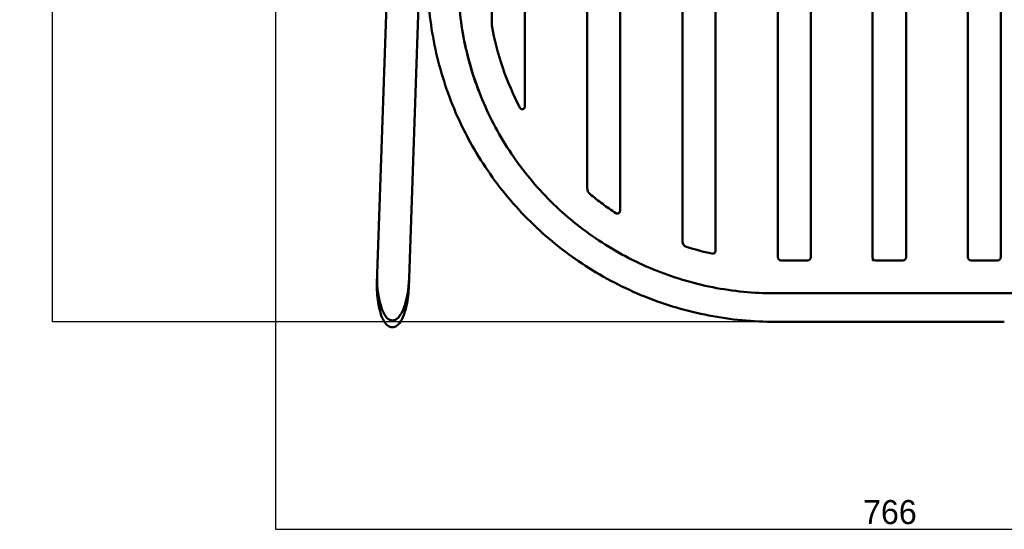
# Model space of a CAD drawing. Header units: millimetres. Extents: x -333 to 1439, y -332 to 1484.
# Tile 1 of 10: x -333 to 281, y -332 to -14. Entities that reach past the tile are written whole.
import ezdxf

# ---------------------------------------------------------------- set-up
doc = ezdxf.new("R2010")
doc.units = ezdxf.units.MM
doc.layers.add('QUOTE', color=252, linetype='Continuous')
doc.layers.add('Visibile (ISO)', color=7, linetype='Continuous', lineweight=50)
doc.layers.add('Visibile sottile (ISO)', color=7, linetype='Continuous', lineweight=35)
doc.dimstyles.get("Standard").update_dxf_attribs({"dimtxt": 15, "dimasz": 0.18, "dimexe": 0.18, "dimexo": 0.0625, "dimgap": 3, "dimtad": 1, "dimdec": 0, "dimzin": 0, "dimdsep": 46, "dimtxsty": 'Standard', "dimblk": 'ARCHTICK', "dimcen": 0.09, "dimadec": 0, "dimazin": 0, "dimtfac": 1, "dimtdec": 0, "dimtofl": 0, "dimtmove": 0, "dimatfit": 3, "dimfxl": 0, "dimtolj": 1, "dimtzin": 0, "dimarcsym": 0})

# ---------------------------------------------------------------- blocks, each defined once
blk = doc.blocks.new('_ArchTick')
at = {"color": 0, "linetype": 'ByBlock', "const_width": 0.15}
blk.add_lwpolyline([(-0.5, -0.5), (0.5, 0.5)], dxfattribs=at)
blk = doc.blocks.new('*D8')
at = {"layer": 'Defpoints', "color": 0}
for p in [(-100.46, 503.17), (-312.55, -202.79), (213, -202.79)]:
    blk.add_point(p, dxfattribs=at)
at = {"layer": 'QUOTE', "color": 0, "lineweight": -2}
for p, q in [((-100.52, 503.17), (-312.73, 503.17)), ((-312.55, 503.17), (-312.55, -202.79)), ((212.94, -202.79), (-312.73, -202.79))]:
    blk.add_line(p, q, dxfattribs=at)
at = {"layer": 'QUOTE', "color": 0, "lineweight": -2, "xscale": 0.18, "yscale": 0.18, "zscale": 0.18}
for p, rotation in [((-312.55, 503.17), 90), ((-312.55, -202.79), 270)]:
    blk.add_blockref('_ArchTick', p, dxfattribs=dict(at, rotation=rotation))
at = {"layer": 'QUOTE', "color": 0, "insert": (-323.05, 150.19), "char_height": 15, "attachment_point": 5, "rotation": 90}
blk.add_mtext('\\A1;706', dxfattribs=at)
blk = doc.blocks.new('*D9')
at = {"layer": 'Defpoints', "color": 0}
for p in [(-173.2, 128.99), (593.2, 128.99), (593.2, -332.1)]:
    blk.add_point(p, dxfattribs=at)
at = {"layer": 'QUOTE', "color": 0, "lineweight": -2}
for p, q in [((-173.2, 128.92), (-173.2, -332.28)), ((593.2, 128.92), (593.2, -332.28)), ((-173.2, -332.1), (593.2, -332.1))]:
    blk.add_line(p, q, dxfattribs=at)
at = {"layer": 'QUOTE', "color": 0, "lineweight": -2, "xscale": 0.18, "yscale": 0.18, "zscale": 0.18, "rotation": 180}
blk.add_blockref('_ArchTick', (-173.2, -332.1), dxfattribs=at)
at = {"layer": 'QUOTE', "color": 0, "lineweight": -2, "xscale": 0.18, "yscale": 0.18, "zscale": 0.18}
blk.add_blockref('_ArchTick', (593.2, -332.1), dxfattribs=at)
at = {"layer": 'QUOTE', "color": 0, "insert": (210, -321.6), "char_height": 15, "attachment_point": 5}
blk.add_mtext('\\A1;766', dxfattribs=at)

msp = doc.modelspace()

# ---------------------------------------------------------------- linework, layer by layer
at = {"layer": 'Visibile (ISO)'}
for p, q in [((-38.34, -17.85), (-38.34, 224.81)), ((-17.84, 224.81), (-17.84, -68.6)), ((21.16, -119.19), (21.16, 224.81)), ((41.66, 224.81), (41.66, -133.51)), ((80.66, -152.6), (80.66, 224.81)), ((101.16, 224.81), (101.16, -158.45)), ((140.16, -162.44), (140.16, 224.81)), ((160.66, 224.81), (160.66, -162.44)), ((199.2, 224.81), (199.2, -162.45)), ((220.16, 224.81), (220.16, -162.44)), ((258.7, 224.81), (258.7, -162.44)), ((279.2, -162.44), (279.2, 224.81)), ((-109.85, -172.71), (-99.39, 134.42)), ((-89.92, -175.5), (-82.35, 46.81)), ((218.16, -164.44), (201.2, -164.44)), ((-109.89, -173.68), (-110.02, -177.73)), ((-109.89, -173.68), (-109.89, -173.68)), ((-89.96, -176.51), (-90.09, -180.51)), ((-89.96, -176.47), (-89.96, -176.47)), ((138.63, -202.79), (207, -202.79)), ((207, -202.79), (210, -202.79)), ((213, -202.79), (210, -202.79)), ((281.37, -202.79), (213, -202.79))]:
    msp.add_line(p, q, dxfattribs=at)
for centre, radius, start in [((-19.34, -68.6), 1.5, 207.82122), ((39.96, -133.51), 1.7, 236.69392), ((99.36, -158.45), 1.8, 257.55854), ((218.16, -162.44), 2, 270)]:
    msp.add_arc(centre, radius, start, 0, dxfattribs=at)
for centre, major_axis, ratio, start_param, end_param in [((26.16, -119.19), (4.66, 1.8), 1, 2.772637, 3.650304), ((84.16, -152.6), (3.02, 1.78), 1, 2.609085, 3.871276), ((142.01, 31.73), (50.05, 190.24), 0.956036, 3.092517, 3.179962), ((142.16, -162.44), (1.04, -1.71), 0.999992, 4.167224, 5.737971), ((158.66, -162.44), (1.07, -1.69), 0.999999, 5.718841, 7.289636), ((201.2, -162.45), (-2, 0), 0.992546, 0, 1.570796), ((260.7, -162.44), (1.07, 1.69), 0.999999, 2.137956, 3.708751), ((277.2, -162.44), (1.04, 1.71), 0.999992, 3.6872, 5.257948)]:
    msp.add_ellipse(centre, major_axis=major_axis, ratio=ratio, start_param=start_param, end_param=end_param, dxfattribs=at)
for points, knots in [([(138.63, -202.79), (124.71, -202.79), (110.73, -201.45), (83.44, -196.16), (70, -192.2), (44.24, -181.83), (31.81, -175.38), (8.52, -160.32), (-2.44, -151.63), (-22.4, -132.42), (-31.48, -121.81), (-47.37, -99.17), (-54.25, -87.03), (-65.48, -61.79), (-69.89, -48.57), (-76.05, -21.66), (-77.83, -7.85), (-78.34, 8.18), (-78.37, 10.43), (-78.37, 12.67)], [0, 0, 0, 0, 4.174745, 4.174745, 8.342617, 8.342617, 12.511449, 12.511449, 16.680158, 16.680158, 20.848664, 20.848664, 25.016508, 25.016508, 29.183712, 29.183712, 33.350524, 33.350524, 34.028622, 34.028622, 34.028622, 34.028622]), ([(-59.31, 10.87), (-59.31, -1.95), (-58.04, -14.76), (-55.52, -27.33), (-53, -39.91), (-49.24, -52.22), (-44.29, -64.07), (-39.35, -75.92), (-33.24, -87.26), (-26.06, -97.93), (-18.88, -108.59), (-10.66, -118.53), (-1.53, -127.6), (7.61, -136.67), (17.63, -144.83), (28.37, -151.95), (39.12, -159.08), (50.54, -165.14), (62.48, -170.05), (74.42, -174.96), (86.82, -178.69), (99.5, -181.2), (112.18, -183.7), (125.06, -184.96), (138.01, -184.96), (186.05, -184.96), (234.11, -184.96), (282.15, -184.96), (295.11, -184.96), (307.99, -183.7), (320.67, -181.2), (333.34, -178.69), (345.74, -174.96), (357.68, -170.05), (369.62, -165.14), (381.05, -159.08), (391.79, -151.95), (402.54, -144.83), (412.55, -136.67), (421.69, -127.6), (430.83, -118.53), (439.05, -108.59), (446.23, -97.93), (453.41, -87.26), (459.51, -75.92), (464.46, -64.07), (469.4, -52.22), (473.16, -39.91), (475.69, -27.33), (477.74, -17.1), (478.96, -6.71), (479.34, 3.71)], [-757.780345, -757.780345, -757.780345, -757.780345, -718.978265, -718.978265, -718.978265, -680.164371, -680.164371, -680.164371, -641.350487, -641.350487, -641.350487, -602.536642, -602.536642, -602.536642, -563.722689, -563.722689, -563.722689, -524.908818, -524.908818, -524.908818, -486.094761, -486.094761, -486.094761, -447.263322, -447.263322, -447.263322, -303.294068, -303.294068, -303.294068, -264.462628, -264.462628, -264.462628, -225.648572, -225.648572, -225.648572, -186.8347, -186.8347, -186.8347, -148.020748, -148.020748, -148.020748, -109.206903, -109.206903, -109.206903, -70.393019, -70.393019, -70.393019, -31.579125, -31.579125, -31.579125, 0, 0, 0, 0]), ([(-46.58, -58.51), (-50.42, -48.44), (-53.41, -38.08), (-55.52, -27.52), (-58.04, -14.94), (-59.31, -2.13), (-59.31, 10.69)], [-71.384142, -71.384142, -71.384142, -71.384142, -38.802113, -38.802113, -38.802113, 0, 0, 0, 0]), ([(-20.67, -69.3), (-24.92, -61.23), (-28.55, -52.86), (-34.46, -35.64), (-36.75, -26.81), (-38.34, -17.85)], [0.000002, 0.000002, 0.000002, 0.000002, 2.750292, 2.750292, 5.500483, 5.500483, 5.500483, 5.500483]), ([(39.02, -134.93), (36.24, -133.1), (33.5, -131.19), (28.15, -127.22), (25.52, -125.17), (22.96, -123.04)], [0.000001, 0.000001, 0.000001, 0.000001, 1.00237, 1.00237, 2.00474, 2.00474, 2.00474, 2.00474]), ([(158.66, -164.44), (155.72, -164.44), (152.78, -164.44), (149.85, -164.44), (149.08, -164.44), (148.37, -164.44), (147.72, -164.44), (147.4, -164.44), (147.03, -164.44), (146.7, -164.44), (146.54, -164.44), (146.39, -164.44), (146.25, -164.44), (146.01, -164.44), (145.79, -164.44), (145.57, -164.44), (145.49, -164.44), (145.42, -164.44), (145.34, -164.44), (145.23, -164.44), (145.12, -164.44), (145.01, -164.44), (144.97, -164.44), (144.93, -164.44), (144.89, -164.44), (144.82, -164.44), (144.74, -164.44), (144.67, -164.44), (144.63, -164.44), (144.59, -164.44), (144.56, -164.44), (144.48, -164.44), (144.41, -164.44), (144.33, -164.44), (144.3, -164.44), (144.26, -164.44), (144.22, -164.44), (144.15, -164.44), (144.08, -164.44), (144.01, -164.44), (143.97, -164.44), (143.94, -164.44), (143.9, -164.44), (143.79, -164.44), (143.69, -164.44), (143.59, -164.44), (143.52, -164.44), (143.45, -164.44), (143.38, -164.44), (143.27, -164.44), (143.16, -164.44), (143.05, -164.44), (142.96, -164.44), (142.87, -164.44), (142.79, -164.44), (142.69, -164.44), (142.59, -164.44), (142.5, -164.44), (142.47, -164.44), (142.44, -164.44), (142.41, -164.44), (142.32, -164.44), (142.24, -164.44), (142.16, -164.44)], [2, 2, 2, 2, 10.808473, 10.808473, 10.808473, 12.930323, 12.930323, 12.930323, 13.960945, 13.960945, 13.960945, 14.411299, 14.411299, 14.411299, 15.086828, 15.086828, 15.086828, 15.312007, 15.312007, 15.312007, 15.649771, 15.649771, 15.649771, 15.762363, 15.762363, 15.762363, 15.987561, 15.987561, 15.987561, 16.100089, 16.100089, 16.100089, 16.322608, 16.322608, 16.322608, 16.432374, 16.432374, 16.432374, 16.648945, 16.648945, 16.648945, 16.755758, 16.755758, 16.755758, 17.070375, 17.070375, 17.070375, 17.275323, 17.275323, 17.275323, 17.605958, 17.605958, 17.605958, 17.867625, 17.867625, 17.867625, 18.161671, 18.161671, 18.161671, 18.24415, 18.24415, 18.24415, 18.499356, 18.499356, 18.499356, 18.499356]), ([(260.7, -164.44), (263.64, -164.44), (266.57, -164.44), (269.51, -164.44), (270.28, -164.44), (270.99, -164.44), (271.64, -164.44), (271.96, -164.44), (272.33, -164.44), (272.66, -164.44), (272.82, -164.44), (272.97, -164.44), (273.11, -164.44), (273.35, -164.44), (273.57, -164.44), (273.79, -164.44), (273.86, -164.44), (273.94, -164.44), (274.01, -164.44), (274.13, -164.44), (274.24, -164.44), (274.35, -164.44), (274.39, -164.44), (274.43, -164.44), (274.46, -164.44), (274.54, -164.44), (274.61, -164.44), (274.69, -164.44), (274.73, -164.44), (274.76, -164.44), (274.8, -164.44), (274.88, -164.44), (274.95, -164.44), (275.02, -164.44), (275.06, -164.44), (275.1, -164.44), (275.13, -164.44), (275.21, -164.44), (275.28, -164.44), (275.35, -164.44), (275.39, -164.44), (275.42, -164.44), (275.46, -164.44), (275.57, -164.44), (275.67, -164.44), (275.77, -164.44), (275.84, -164.44), (275.91, -164.44), (275.98, -164.44), (276.08, -164.44), (276.17, -164.44), (276.26, -164.44), (276.37, -164.44), (276.47, -164.44), (276.57, -164.44), (276.6, -164.44), (276.63, -164.44), (276.66, -164.44), (276.76, -164.44), (276.85, -164.44), (276.94, -164.44), (277.02, -164.44), (277.09, -164.44), (277.15, -164.44), (277.17, -164.44), (277.19, -164.44), (277.2, -164.44)], [-18.5, -18.5, -18.5, -18.5, -9.691526, -9.691526, -9.691526, -7.569676, -7.569676, -7.569676, -6.539055, -6.539055, -6.539055, -6.088701, -6.088701, -6.088701, -5.413172, -5.413172, -5.413172, -5.187993, -5.187993, -5.187993, -4.850229, -4.850229, -4.850229, -4.737637, -4.737637, -4.737637, -4.512439, -4.512439, -4.512439, -4.399911, -4.399911, -4.399911, -4.177392, -4.177392, -4.177392, -4.067626, -4.067626, -4.067626, -3.851055, -3.851055, -3.851055, -3.744242, -3.744242, -3.744242, -3.429625, -3.429625, -3.429625, -3.224677, -3.224677, -3.224677, -2.938532, -2.938532, -2.938532, -2.632375, -2.632375, -2.632375, -2.542064, -2.542064, -2.542064, -2.25585, -2.25585, -2.25585, -2.046468, -2.046468, -2.046468, -2.001569, -2.001569, -2.001569, -2.001569]), ([(-100.46, -206.17), (-100.91, -206.17), (-101.36, -206.09), (-102.21, -205.81), (-102.62, -205.6), (-103.44, -205.06), (-103.85, -204.7), (-104.72, -203.77), (-105.16, -203.17), (-106.17, -201.54), (-106.67, -200.46), (-107.87, -197.41), (-108.41, -195.38), (-109.63, -189.48), (-109.99, -185.53), (-110.08, -180.31), (-110.07, -179.02), (-110.02, -177.73)], [0, 0, 0, 0, 0.134144, 0.134144, 0.269613, 0.269613, 0.429742, 0.429742, 0.651412, 0.651412, 1.00507, 1.00507, 1.633553, 1.633553, 2.812186, 2.812186, 3.199555, 3.199555, 3.199555, 3.199555]), ([(-109.85, -172.71), (-109.87, -173.13), (-109.88, -173.56), (-109.89, -174.09), (-109.89, -174.19), (-109.99, -181.63), (-109.04, -188.66), (-106.34, -196.5), (-105.22, -198.6), (-103.45, -200.57), (-102.84, -201.11), (-101.85, -201.62), (-101.55, -201.74), (-100.94, -201.89), (-100.64, -201.93), (-100.33, -201.93)], [2.038029, 2.038029, 2.038029, 2.038029, 2.102231, 2.102231, 2.117645, 2.117645, 3.21817, 3.21817, 3.786579, 3.786579, 4.02601, 4.02601, 4.126006, 4.126006, 4.218406, 4.218406, 4.218406, 4.218406]), ([(-100.33, -201.93), (-100.03, -201.93), (-99.73, -201.89), (-99.11, -201.74), (-98.8, -201.62), (-97.8, -201.1), (-97.17, -200.57), (-95.33, -198.58), (-94.15, -196.48), (-91.3, -188.91), (-90.16, -182.38), (-89.92, -175.5)], [0, 0, 0, 0, 0.091359, 0.091359, 0.190892, 0.190892, 0.430305, 0.430305, 0.9999, 0.9999, 2.038029, 2.038029, 2.038029, 2.038029]), ([(-90.09, -180.51), (-90.23, -184.55), (-90.68, -188.6), (-92.09, -195.04), (-92.81, -197.51), (-94.42, -201.13), (-95.1, -202.4), (-96.48, -204.16), (-97.06, -204.76), (-98.1, -205.5), (-98.52, -205.73), (-99.43, -206.07), (-99.95, -206.17), (-100.46, -206.17)], [0, 0, 0, 0, 1.212474, 1.212474, 1.976153, 1.976153, 2.40221, 2.40221, 2.646481, 2.646481, 2.786225, 2.786225, 2.939104, 2.939104, 2.939104, 2.939104])]:
    msp.add_open_spline(points, degree=3, knots=knots, dxfattribs=at)
for points in [[(-109.89, -173.68), (-109.88, -173.52), (-109.87, -173.36), (-109.87, -173.2)], [(-89.94, -175.98), (-89.95, -176.14), (-89.95, -176.3), (-89.96, -176.47)]]:
    msp.add_open_spline(points, degree=3, dxfattribs=at)
at = {"layer": 'Visibile sottile (ISO)'}
for p, q in [((199.2, -162.45), (199.2, -164.44)), ((199.2, -164.44), (201.2, -164.44))]:
    msp.add_line(p, q, dxfattribs=at)

# ---------------------------------------------------------------- dimensions: what is measured, and where the dimension line sits
at = {"layer": 'QUOTE'}
dim = msp.add_linear_dim(base=(-312.55, -202.79), p1=(-100.46, 503.17), p2=(213, -202.79), angle=90, dimstyle='Standard', dxfattribs=at)
dim.commit()
dim.dimension.update_dxf_attribs({"geometry": '*D8', "text_midpoint": (-312.55, 150.19), "dimtype": 160})
dim = msp.add_linear_dim(base=(593.2, -332.1), p1=(-173.2, 128.99), p2=(593.2, 128.99), dimstyle='Standard', dxfattribs=at)
dim.commit()
dim.dimension.update_dxf_attribs({"geometry": '*D9', "text_midpoint": (210, -332.1), "dimtype": 160})

doc.saveas('drawing.dxf')
